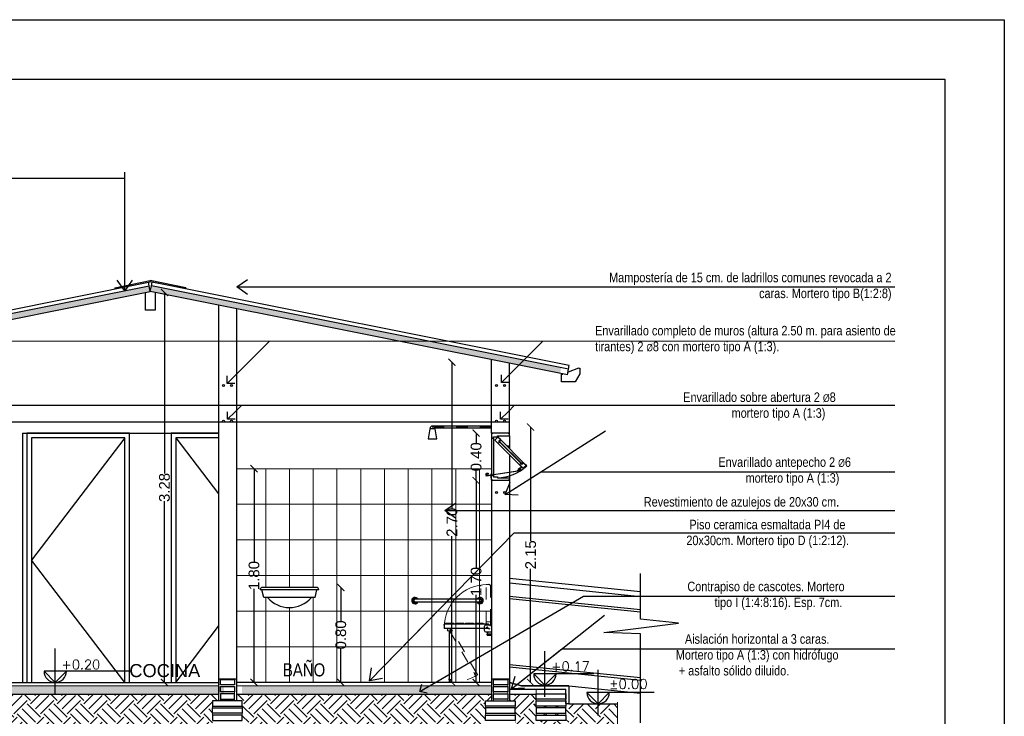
# Model space of a CAD drawing. Header units: millimetres. Extents: x 201 to 840, y 135 to 685.
# Tile 69 of 219: x 336.44 to 344.73, y 176.22 to 182.09. Entities that reach past the tile are written whole.
import ezdxf

# ---------------------------------------------------------------- set-up
doc = ezdxf.new("R2010")
doc.units = ezdxf.units.MM
doc.linetypes.add('ACAD_ISO02W100', pattern=[15, 12, -3])
doc.linetypes.add('TRAZO_Y_PUNTO', pattern=[25.4, 12.7, -6.35, 0, -6.35])
for name, color, linetype, lineweight in [('001', 1, 'Continuous', 5), ('01 DETALLES', 2, 'Continuous', 5), ('COTA NIVELES', 2, 'Continuous', 20), ('hatch', 1, 'Continuous', 5), ('LLAMADAS TEXTO', 2, 'Continuous', 13), ('PROYECCIÓN', 1, 'ACAD_ISO02W100', 5)]:
    doc.layers.add(name, color=color, linetype=linetype, lineweight=lineweight)
for name, color, linetype in [('01', 1, 'Continuous'), ('02', 2, 'Continuous'), ('03', 3, 'Continuous'), ('04', 4, 'Continuous'), ('05', 5, 'Continuous'), ('ABERTURAS', 2, 'Continuous'), ('cota', 2, 'Continuous'), ('HACHT CONTRAPISO', 2, 'Continuous'), ('HACHT H°A°', 1, 'Continuous'), ('HACHT TIERRA', 252, 'Continuous'), ('LAMINA', 6, 'Continuous'), ('LLAMADAS', 1, 'Continuous'), ('MAMPOSTERIA', 5, 'Continuous'), ('NIVELES', 1, 'Continuous'), ('piso', 1, 'Continuous'), ('SANITARIO ARTEF', 2, 'Continuous'), ('TEXT', 4, 'Continuous')]:
    doc.layers.add(name, color=color, linetype=linetype)
doc.styles.add('ARIAL', font='arial.ttf', dxfattribs={"height": 0.06})
doc.styles.add('ROMANS', font='romans.shx')
doc.styles.get("Standard").update_dxf_attribs({"font": 'arial.ttf'})
doc.styles.add('STYLE1', font='ARIALUNI.TTF', dxfattribs={"height": 0.09})
doc.dimstyles.new('05', dxfattribs={"dimscale": 0, "dimtxt": 0.09, "dimasz": 0.05, "dimexe": 0, "dimexo": 0, "dimgap": 0, "dimtad": 0, "dimzin": 0, "dimdsep": 46, "dimtxsty": 'Standard', "dimblk": 'OPEN90', "dimcen": 0.25, "dimclrd": 1, "dimclre": 1, "dimclrt": 3, "dimadec": 0, "dimazin": 0, "dimtfac": 1, "dimtofl": 0, "dimtmove": 2, "dimatfit": 3, "dimldrblk": 'BOXFILLED', "dimfxl": 1, "dimtolj": 1, "dimtzin": 0, "dimarcsym": 0})
doc.dimstyles.new('D3', dxfattribs={"dimscale": 0, "dimtxt": 0.09, "dimasz": 0.06, "dimexe": 0, "dimexo": 0.15, "dimgap": 0, "dimtad": 0, "dimzin": 0, "dimdsep": 46, "dimtxsty": 'STYLE1', "dimblk": 'ARCHTICK', "dimcen": 1, "dimse1": 1, "dimse2": 1, "dimclrd": 1, "dimclre": 1, "dimclrt": 3, "dimadec": 0, "dimazin": 0, "dimtfac": 1, "dimtmove": 2, "dimatfit": 1, "dimldrblk": 'OPEN90', "dimfxl": 1, "dimtolj": 1, "dimtzin": 0, "dimarcsym": 0})

# ---------------------------------------------------------------- blocks, each defined once
blk = doc.blocks.new('_ARCHTICK')
at = {"color": 0, "linetype": 'ByBlock', "const_width": 0.15}
blk.add_lwpolyline([(-0.5, -0.5), (0.5, 0.5)], dxfattribs=at)
blk = doc.blocks.new('*D358')
at = {"layer": 'cota', "color": 1, "lineweight": -2, "ltscale": 0.5}
for p, q in [((340.0794, 179.2055), (340.0794, 177.9747)), ((340.0794, 176.5087), (340.0794, 177.7395))]:
    blk.add_line(p, q, dxfattribs=at)
at = {"layer": 'DEFPOINTS', "color": 0, "ltscale": 0.5}
for p in [(340.0794, 179.2055), (340.414, 179.2055), (339.4939, 176.5087)]:
    blk.add_point(p, dxfattribs=at)
at = {"layer": 'cota', "color": 1, "lineweight": -2, "ltscale": 0.5, "xscale": 0.06, "yscale": 0.06, "zscale": 0.06}
for p, rotation in [((340.0794, 179.2055), 90), ((340.0794, 176.5087), 270)]:
    blk.add_blockref('_ARCHTICK', p, dxfattribs=dict(at, rotation=rotation))
at = {"layer": 'cota', "color": 3, "ltscale": 0.5, "insert": (340.0794, 177.8571), "char_height": 0.09, "attachment_point": 5, "rotation": 90, "style": 'STYLE1'}
blk.add_mtext('\\A1;2.70', dxfattribs=at)
blk = doc.blocks.new('_OPEN90')
at = {"color": 0, "linetype": 'ByBlock'}
for p, q in [((0, 0), (-1, 0)), ((-0.5, 0.5), (0, 0)), ((0, 0), (-0.5, -0.5))]:
    blk.add_line(p, q, dxfattribs=at)
blk = doc.blocks.new('*D361')
at = {"layer": 'cota', "color": 1, "lineweight": -2}
for p, q in [((340.2831, 178.6087), (340.2831, 178.5254)), ((340.2831, 178.2087), (340.2831, 178.292))]:
    blk.add_line(p, q, dxfattribs=at)
at = {"layer": 'DEFPOINTS', "color": 0}
for p in [(340.489, 178.6087), (340.2831, 178.2087), (340.489, 178.2087)]:
    blk.add_point(p, dxfattribs=at)
at = {"layer": 'cota', "color": 1, "lineweight": -2, "xscale": 0.06, "yscale": 0.06, "zscale": 0.06}
for p, rotation in [((340.2831, 178.6087), 90), ((340.2831, 178.2087), 270)]:
    blk.add_blockref('_ARCHTICK', p, dxfattribs=dict(at, rotation=rotation))
at = {"layer": 'cota', "color": 3, "insert": (340.2831, 178.4087), "char_height": 0.09, "attachment_point": 5, "rotation": 90, "style": 'STYLE1'}
blk.add_mtext('\\A1;0.40', dxfattribs=at)
blk = doc.blocks.new('*D362')
at = {"layer": 'cota', "color": 1, "lineweight": -2}
for p, q in [((340.2831, 178.2087), (340.2831, 177.4713)), ((340.2831, 176.5087), (340.2831, 177.2461))]:
    blk.add_line(p, q, dxfattribs=at)
at = {"layer": 'DEFPOINTS', "color": 0}
for p in [(340.489, 178.2087), (340.2831, 176.5087), (340.414, 176.5087)]:
    blk.add_point(p, dxfattribs=at)
at = {"layer": 'cota', "color": 1, "lineweight": -2, "xscale": 0.06, "yscale": 0.06, "zscale": 0.06}
for p, rotation in [((340.2831, 178.2087), 90), ((340.2831, 176.5087), 270)]:
    blk.add_blockref('_ARCHTICK', p, dxfattribs=dict(at, rotation=rotation))
at = {"layer": 'cota', "color": 3, "insert": (340.2831, 177.3587), "char_height": 0.09, "attachment_point": 5, "rotation": 90, "style": 'STYLE1'}
blk.add_mtext('\\A1;1.70', dxfattribs=at)
blk = doc.blocks.new('*D363')
at = {"layer": 'cota', "color": 1, "lineweight": -2, "ltscale": 0.5}
for p, q in [((338.4125, 178.3087), (338.4125, 177.5213)), ((338.4125, 176.5087), (338.4125, 177.2961))]:
    blk.add_line(p, q, dxfattribs=at)
at = {"layer": 'DEFPOINTS', "color": 0, "ltscale": 0.5}
for p in [(338.4125, 178.3087), (338.513, 178.3087), (338.513, 176.5087)]:
    blk.add_point(p, dxfattribs=at)
at = {"layer": 'cota', "color": 1, "lineweight": -2, "ltscale": 0.5, "xscale": 0.06, "yscale": 0.06, "zscale": 0.06}
for p, rotation in [((338.4125, 178.3087), 90), ((338.4125, 176.5087), 270)]:
    blk.add_blockref('_ARCHTICK', p, dxfattribs=dict(at, rotation=rotation))
at = {"layer": 'cota', "color": 3, "ltscale": 0.5, "insert": (338.4125, 177.4087), "char_height": 0.09, "attachment_point": 5, "rotation": 90, "style": 'STYLE1'}
blk.add_mtext('\\A1;1.80', dxfattribs=at)
blk = doc.blocks.new('Silleta  rebatible vista lateral')
at = {"layer": 'COTA NIVELES'}
blk.add_circle((-0.369, 0.256), 0.0157, dxfattribs=at)
blk.add_arc((-0.369, 0.256), 0.905, 0, 90, dxfattribs=at)
at = {"layer": 'PROYECCIÓN', "ltscale": 0.01}
for p, q in [((-0.439, 0.392), (-0.439, 1.143)), ((-0.352, 1.161), (-0.402, 1.161)), ((-0.352, 0.351), (-0.352, 1.161)), ((-0.352, 1.017), (-0.352, 1.037)), ((-0.439, 0.387), (-0.439, 0.38)), ((-0.352, 0.38), (-0.439, 0.38)), ((-0.439, 0.38), (-0.439, 0.351)), ((-0.391, 0.38), (-0.352, 0.38)), ((-0.139, -0.688), (0.375, 0.203)), ((0.414, 0.18), (-0.101, -0.711)), ((-0.173, -0.736), (-0.144, -0.686)), ((-0.125, -0.763), (-0.173, -0.736)), ((-0.144, -0.686), (-0.096, -0.713)), ((-0.101, -0.711), (-0.139, -0.688)), ((-0.096, -0.713), (-0.125, -0.763))]:
    blk.add_line(p, q, dxfattribs=at)
blk.add_polyline3d([(-0.439, 0.388, 0), (-0.439, 0.388, 0), (-0.439, 0.388, 0), (-0.439, 0.387, 0), (-0.439, 0.387, 0), (-0.439, 0.387, 0), (-0.439, 0.387, 0)], dxfattribs=at)
for centre, radius, start, end in [((-0.264, 0.342), 0.175, 180, 197.4657), ((-0.257, 0.342), 0.0948, 174.8527, 199.6031), ((0.406, 0.21), 1.109, 238.5583, 268.5583)]:
    blk.add_arc(centre, radius, start, end, dxfattribs=at)
at = {"layer": 'SANITARIO ARTEF', "color": 1}
for p, q in [((-0.351, 0.315), (-0.464, 0.315)), ((-0.4, 0.238), (0.157, 0.238)), ((-0.396, 0.326), (0.53, 0.326)), ((-0.315, 0.195), (-0.315, 0.278)), ((-0.3, 0.326), (-0.288, 0.344)), ((-0.135, 0.352), (-0.272, 0.352)), ((-0.119, 0.344), (-0.113, 0.334)), ((-0.088, 0.334), (-0.082, 0.344)), ((0.071, 0.352), (-0.066, 0.352)), ((0.087, 0.344), (0.094, 0.334)), ((0.118, 0.334), (0.125, 0.344)), ((0.278, 0.352), (0.141, 0.352)), ((0.157, 0.238), (0.536, 0.238)), ((0.294, 0.344), (0.301, 0.334)), ((0.325, 0.334), (0.332, 0.344)), ((0.496, 0.352), (0.348, 0.352)), ((0.375, 0.18), (0.375, 0.238)), ((0.434, 0.352), (0.403, 0.352)), ((0.462, 0.238), (0.462, 0.21)), ((0.496, 0.351), (0.496, 0.351)), ((0.536, 0.303), (0.536, 0.238)), ((-0.464, 0.159), (-0.351, 0.159)), ((-0.464, 0.12), (-0.373, 0.12)), ((-0.373, 0.1), (-0.464, 0.1)), ((-0.378, 0.12), (-0.378, 0.144)), ((-0.373, 0.1), (-0.373, 0.12)), ((0.432, 0.18), (0.375, 0.18)), ((0.383, 0.18), (0.383, -0.84)), ((0.428, 0.18), (0.428, -0.84)), ((0.433, -0.84), (0.378, -0.84)), ((0.378, -0.84), (0.378, -0.898)), ((0.433, -0.84), (0.433, -0.898))]:
    blk.add_line(p, q, dxfattribs=at)
blk.add_polyline3d([(-0.439, 1.143, 0), (-0.439, 1.144, 0), (-0.434, 1.149, 0), (-0.429, 1.153, 0), (-0.423, 1.156, 0), (-0.416, 1.159, 0), (-0.41, 1.16, 0), (-0.403, 1.161, 0), (-0.402, 1.161, 0)], dxfattribs=at)
for radius in [0.00876, 0.00607]:
    blk.add_circle((0.406, 0.21), radius, dxfattribs=at)
for centre, radius, start, end in [((-0.446, 0.307), 0.0195, 77.12685482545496, 77.12692401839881), ((-0.392, 0.144), 0.0948, 94.9439, 109.6031), ((-0.391, 0.307), 0.0195, 102.8731, 158), ((-0.392, 0.144), 0.0948, 84.8527, 85.0561), ((-0.351, 0.278), 0.0365, 0, 90), ((-0.272, 0.332), 0.0195, 90.123, 145), ((-0.135, 0.332), 0.0195, 35, 89.877), ((-0.101, 0.342), 0.0148, 215, 325), ((-0.066, 0.332), 0.0195, 90.123, 145), ((0.071, 0.332), 0.0195, 35, 89.877), ((0.106, 0.342), 0.0148, 215, 325), ((0.141, 0.332), 0.0195, 90.123, 145), ((0.278, 0.332), 0.0195, 35, 89.877), ((0.313, 0.342), 0.0148, 215, 325), ((0.348, 0.332), 0.0195, 90.123, 145), ((0.432, 0.21), 0.03, 270, 0), ((0.487, 0.304), 0.0486, 0, 79.7063), ((-0.283, 0.144), 0.0948, 170.927, 180), ((-0.351, 0.195), 0.0365, 270, 0)]:
    blk.add_arc(centre, radius, start, end, dxfattribs=at)
blk = doc.blocks.new('A$C00CF2B12')
for p, q in [((-327, -111), (-385, -111)), ((362, -111), (-327, -111)), ((419, -111), (362, -111)), ((-385, -144), (-327, -144)), ((-327, -144), (362, -144)), ((362, -144), (419, -144))]:
    blk.add_line(p, q)
for centre, radius, start, end in [((-385, -127), 40, 24.362, 270), ((-385, -127), 39.3, 24.8249, 270), ((-385, -127), 32.1, 30.8913, 270), ((-385, -127), 19.1, 59.7544, 270), ((-385, -127), 18.8, 61.4586, 270), ((-385, -127), 16.5, 90, 270), ((419, -127), 40, 270, 155.638), ((419, -127), 39.3, 270, 155.1751), ((419, -127), 32.1, 270, 149.1087), ((419, -127), 18.8, 270, 118.5414), ((419, -127), 19.1, 270, 120.2456), ((419, -127), 16.5, 270, 90), ((-385, -127), 18.8, 270, 298.5414), ((-385, -127), 19.1, 270, 300.2456), ((-385, -127), 32.1, 270, 329.1087), ((-385, -127), 39.3, 270, 335.1751), ((-385, -127), 40, 270, 335.638), ((419, -127), 40, 204.362, 270), ((419, -127), 39.3, 204.8249, 270), ((419, -127), 32.1, 210.8913, 270), ((419, -127), 18.8, 241.4586, 270), ((419, -127), 19.1, 239.7544, 270)]:
    blk.add_arc(centre, radius, start, end)
blk = doc.blocks.new('*D367')
at = {"layer": 'COTA NIVELES', "color": 1, "lineweight": -2}
for p, q in [((337.6583, 179.7924), (337.6583, 178.2674)), ((337.6583, 176.5087), (337.6583, 178.0337))]:
    blk.add_line(p, q, dxfattribs=at)
at = {"layer": 'DEFPOINTS', "color": 0}
for p in [(337.579, 179.7924), (337.6583, 176.5087), (337.758, 176.5087)]:
    blk.add_point(p, dxfattribs=at)
at = {"layer": 'COTA NIVELES', "color": 1, "lineweight": -2, "xscale": 0.06, "yscale": 0.06, "zscale": 0.06}
for p, rotation in [((337.6583, 179.7924), 90), ((337.6583, 176.5087), 270)]:
    blk.add_blockref('_ARCHTICK', p, dxfattribs=dict(at, rotation=rotation))
at = {"layer": 'COTA NIVELES', "color": 3, "insert": (337.6583, 178.1505), "char_height": 0.09, "attachment_point": 5, "rotation": 90, "style": 'STYLE1'}
blk.add_mtext('\\A1;3.28', dxfattribs=at)
blk = doc.blocks.new('*D368')
at = {"layer": 'cota', "color": 1, "lineweight": -2}
for p, q in [((340.7423, 178.6587), (340.7423, 177.7016)), ((340.7423, 176.5087), (340.7423, 177.4658))]:
    blk.add_line(p, q, dxfattribs=at)
at = {"layer": 'DEFPOINTS', "color": 0}
for p in [(340.4573, 178.6587), (340.4573, 176.5087), (340.7423, 176.5087)]:
    blk.add_point(p, dxfattribs=at)
at = {"layer": 'cota', "color": 1, "lineweight": -2, "xscale": 0.06, "yscale": 0.06, "zscale": 0.06}
for p, rotation in [((340.7423, 178.6587), 90), ((340.7423, 176.5087), 270)]:
    blk.add_blockref('_ARCHTICK', p, dxfattribs=dict(at, rotation=rotation))
at = {"layer": 'cota', "color": 3, "insert": (340.7423, 177.5837), "char_height": 0.09, "attachment_point": 5, "rotation": 90, "style": 'STYLE1'}
blk.add_mtext('\\A1;2.15', dxfattribs=at)
blk = doc.blocks.new('*D369')
at = {"layer": 'DEFPOINTS', "color": 0}
for p in [(338.918, 177.3087), (338.8897, 176.5087), (339.1434, 176.5087)]:
    blk.add_point(p, dxfattribs=at)
at = {"layer": 'HACHT H°A°', "color": 1, "lineweight": -2}
for p, q in [((339.1434, 177.3087), (339.1434, 177.0254)), ((339.1434, 176.5087), (339.1434, 176.792))]:
    blk.add_line(p, q, dxfattribs=at)
at = {"layer": 'HACHT H°A°', "color": 1, "lineweight": -2, "xscale": 0.06, "yscale": 0.06, "zscale": 0.06}
for p, rotation in [((339.1434, 177.3087), 90), ((339.1434, 176.5087), 270)]:
    blk.add_blockref('_ARCHTICK', p, dxfattribs=dict(at, rotation=rotation))
at = {"layer": 'HACHT H°A°', "color": 3, "insert": (339.1434, 176.9087), "char_height": 0.09, "attachment_point": 5, "rotation": 90, "style": 'STYLE1'}
blk.add_mtext('\\A1;0.80', dxfattribs=at)
blk = doc.blocks.new('A$C12796364')
at = {"layer": 'hatch'}
h = blk.add_hatch(dxfattribs=at)
h.set_pattern_fill('AR-SAND', color=256, scale=0.0008)
h.set_pattern_definition([(37.5, (-510.91465, -330.79265), (-0.001280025, 0.039153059), [0, -0.0308864, 0, -0.034544, 0, -0.03302]), (7.5, (-510.91465, -330.79265), (0.0359618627, 0.057346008), [0, -0.0166624, 0, -0.0278384, 0, -0.010668]), (327.5, (-510.939644, -330.79265), (0.0632793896, 0.0001149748), [0, -0.01016, 0, -0.036576, 0, -0.047752]), (317.5, (-510.939644, -330.79265), (0.061084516, 0.017834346), [0, -0.00508, 0, -0.0239776, 0, -0.027432])])
h.paths.add_polyline_path([(-0.5853, -0.0461), (-0.5755, -0.0951), (2.875, 0.5949), (2.8652, 0.6439)])
h.paths.add_polyline_path([(6.1535, -0.0607), (6.1633, -0.0117), (2.8848, 0.6439), (2.875, 0.5949)])
at = {"layer": '01', "ltscale": 0.01}
for p, q in [((-0.6538, -0.0292), (2.8593, 0.6734)), ((2.8652, 0.6439), (2.8593, 0.6734)), ((2.8848, 0.6439), (2.8907, 0.6734)), ((5.2, 0.2116), (2.8907, 0.6734)), ((5.2964, 0.1883), (5.1942, 0.15)), ((6.2, 0.0116), (5.2, 0.2116)), ((6.1941, -0.0178), (6.2, 0.0116)), ((-0.648, -0.0586), (-0.6538, -0.0292)), ((6.29, -0.0107), (6.1879, -0.049))]:
    blk.add_line(p, q, dxfattribs=at)
at = {"layer": '01', "color": 1}
for p, q in [((5.162, 0.1379), (5.1619, 0.1379)), ((6.1556, -0.0611), (6.1556, -0.0612))]:
    blk.add_line(p, q, dxfattribs=at)
at = {"layer": '01'}
blk.add_line((-0.7327, -0.0492), (-0.6431, -0.0828), dxfattribs=at)
at = {"layer": '03'}
for p, q in [((2.575, 0.6267), (2.875, 0.6867)), ((2.577, 0.6169), (2.875, 0.6765)), ((3.175, 0.6267), (2.875, 0.6867)), ((2.875, 0.6765), (2.875, 0.6867)), ((2.875, 0.6765), (2.875, 0.6867)), ((3.173, 0.6169), (2.875, 0.6765)), ((-0.648, -0.0586), (2.8652, 0.6439)), ((-0.6382, -0.1076), (2.875, 0.5949)), ((2.575, 0.6267), (2.577, 0.6169)), ((2.875, 0.5949), (2.8652, 0.6439)), ((2.875, 0.5949), (2.8848, 0.6439)), ((5.1843, 0.1331), (2.875, 0.5949)), ((5.1941, 0.1821), (2.8848, 0.6439)), ((3.175, 0.6267), (3.173, 0.6169)), ((5.1907, 0.1322), (5.2005, 0.1812)), ((6.1941, -0.0178), (5.1941, 0.1821)), ((6.1843, -0.0669), (5.1843, 0.1331)), ((-0.6382, -0.1076), (-0.648, -0.0586)), ((6.1843, -0.0669), (6.1941, -0.0178))]:
    blk.add_line(p, q, dxfattribs=at)
at = {"layer": '05'}
for points in [[(2.835, 0.5869), (2.835, 0.4369), (2.915, 0.4369), (2.915, 0.5869)], [(5.2964, 0.1883), (5.3064, 0.1883), (5.3064, 0.1383), (5.2669, 0.0729), (5.1519, 0.0729), (5.1519, 0.1379), (5.1619, 0.1379)], [(-0.7328, -0.0492), (-0.7428, -0.0492), (-0.7428, -0.0992), (-0.7033, -0.1646), (-0.5883, -0.1646), (-0.5883, -0.0996), (-0.5983, -0.0996)], [(6.29, -0.0107), (6.3, -0.0107), (6.3, -0.0607), (6.2606, -0.1262), (6.1456, -0.1262), (6.1456, -0.0612), (6.1556, -0.0612)]]:
    blk.add_lwpolyline(points, dxfattribs=at)

msp = doc.modelspace()

# ---------------------------------------------------------------- hatches: boundary and pattern name
at = {"layer": 'HACHT CONTRAPISO'}
h = msp.add_hatch(dxfattribs=at)
h.set_pattern_fill('AR-CONC', color=256, scale=0.0008, style=0)
h.set_pattern_definition([(50, (567.9712, 504.27653), (0.145747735, -0.01275127), [0.01524, -0.16764]), (355, (567.9712, 504.27653), (-0.02819426, 0.152845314), [0.012192, -0.134112]), (100.451, (567.98335, 504.27547), (0.117554, 0.14009335), [0.012952, -0.142472]), (46.1842, (567.9712, 504.31717), (0.21686323, -0.03363386), [0.02286, -0.25146]), (96.6356, (567.98927, 504.31437), (0.18992339, 0.19794044), [0.019428, -0.213708]), (351.184, (567.9712, 504.31717), (0.18992368, 0.1979401), [0.018288, -0.201168]), (21, (567.99152, 504.30701), (0.121291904, -0.081812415), [0.01524, -0.16764]), (326, (567.99152, 504.30701), (0.04944162, 0.147350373), [0.012192, -0.134112]), (71.4514, (568.00163, 504.3002), (0.170733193, 0.065538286), [0.012952, -0.142472]), (37.5, (567.9712, 504.27653), (0.0024708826, 0.067644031), [0, -0.1324864, 0, -0.136144, 0, -0.13462]), (7.5, (567.9712, 504.27653), (0.05345573, 0.08014446), [0, -0.0776224, 0, -0.1294384, 0, -0.051308]), (327.5, (567.92589, 504.27653), (0.108472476, -0.004582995), [0, -0.0508, 0, -0.158496, 0, -0.210312]), (317.5, (567.90557, 504.27653), (0.118503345, 0.020341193), [0, -0.06604, 0, -0.1052576, 0, -0.149352])])
h.paths.add_polyline_path([(339.584, 176.4787), (339.584, 176.4287), (340.4127, 176.4287), (340.4127, 176.4787)])
h.paths.add_polyline_path([(336.7384, 176.4787), (336.7384, 176.4087), (338.1609, 176.4087), (338.1609, 176.4787)])
h.paths.add_polyline_path([(335.864, 176.4787), (335.864, 176.4137), (335.914, 176.4137), (335.914, 176.4087), (336.7384, 176.4087), (336.7384, 176.4787)])
h.paths.add_polyline_path([(338.3109, 176.4087), (340.4127, 176.4087), (340.4127, 176.4287), (339.584, 176.4287), (339.584, 176.4787), (338.3109, 176.4787)])
at = {"layer": 'HACHT TIERRA'}
h = msp.add_hatch(dxfattribs=at)
h.set_pattern_fill('EARTH', color=256, scale=0.025, angle=45, style=0)
h.set_pattern_definition([(45, (10.4072, -151.53615), (1e-17, 0.224506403), [0.15875, -0.15875]), (45, (10.3651, -151.49406), (1e-17, 0.224506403), [0.15875, -0.15875]), (45, (10.32301, -151.45196), (1e-17, 0.224506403), [0.15875, -0.15875]), (135, (10.32301, -151.4239), (-0.224506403, 1e-17), [0.15875, -0.15875]), (135, (10.3651, -151.3818), (-0.224506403, 1e-17), [0.15875, -0.15875]), (135, (10.4072, -151.33971), (-0.224506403, 1e-17), [0.15875, -0.15875])])
h.paths.add_polyline_path([(337.9359, 175.9237), (338.064, 175.9237), (338.064, 176.1737), (338.064, 176.1887), (338.064, 176.2337), (338.064, 176.2487), (338.064, 176.2937), (338.064, 176.3087), (338.064, 176.3537), (338.114, 176.3537), (338.114, 176.4087), (335.864, 176.4087), (335.864, 176.5387), (335.849, 176.5387), (335.849, 176.4887), (335.849, 176.4737), (335.849, 176.4287), (335.849, 176.4137), (335.849, 176.3687), (335.849, 176.3537), (335.914, 176.3537), (335.914, 176.3087), (335.914, 176.2937), (335.914, 176.2487), (335.914, 176.2337), (335.914, 176.1887), (335.914, 176.1737), (335.914, 175.9237), (336.089, 175.9237), (336.089, 175.3237), (335.489, 175.3237), (335.489, 175.9237), (335.664, 175.9237), (335.664, 176.1737), (335.709, 176.1737), (335.864, 176.1737), (335.914, 176.1737), (335.914, 176.1887), (335.664, 176.1887), (335.664, 176.2337), (335.914, 176.2337), (335.914, 176.2487), (335.664, 176.2487), (335.664, 176.2937), (335.7343, 176.2937, -1.16011), (335.7331, 176.3015), (335.664, 176.3087), (335.664, 176.3537), (335.729, 176.3537), (335.729, 176.3687), (335.729, 176.4137), (335.729, 176.4287), (335.729, 176.4737), (335.729, 176.4887), (335.729, 176.5387), (335.714, 176.5387), (335.714, 176.4087), (334.489, 176.4087), (334.489, 176.3687), (334.489, 176.3537), (334.489, 176.3087), (334.489, 176.2937), (334.489, 176.2487), (334.489, 176.2337), (334.489, 176.1887), (334.5682, 176.1887), (334.5682, 175.8887), (334.1682, 175.8887), (334.1682, 176.1887), (334.239, 176.1887), (334.239, 176.3287), (333.9116, 176.3287), (333.9116, 175.199), (341.4736, 175.199), (341.4736, 176.3287), (341.0627, 176.3287), (341.039, 176.3287), (341.039, 176.3087), (341.039, 176.2937), (341.039, 176.2487), (341.039, 176.2337), (341.039, 176.1887), (340.789, 176.1887), (340.789, 176.2337), (340.789, 176.2487), (340.789, 176.2937), (340.789, 176.3087), (340.789, 176.3537), (340.789, 176.3687), (340.789, 176.4087), (340.564, 176.4087), (340.564, 176.3537), (340.6127, 176.3537), (340.6127, 176.3087), (340.6127, 176.2937), (340.6127, 176.2487), (340.6127, 176.2337), (340.6127, 176.1887), (340.6127, 176.1737), (340.6127, 175.9237), (340.7877, 175.9237), (340.7877, 175.3237), (340.1877, 175.3237), (340.1877, 175.9237), (340.3627, 175.9237), (340.3627, 176.1737), (340.3627, 176.1887), (340.3627, 176.2337), (340.3627, 176.2487), (340.3627, 176.2937), (340.3627, 176.3087), (340.3627, 176.3537), (340.414, 176.3537), (340.414, 176.4087), (338.264, 176.4087), (338.264, 176.3537), (338.314, 176.3537), (338.314, 176.3087), (338.314, 176.2937), (338.314, 176.2487), (338.314, 176.2337), (338.314, 176.1887), (338.314, 176.1737), (338.314, 175.9237), (338.442, 175.9237), (338.442, 175.3237), (337.9359, 175.3237)])

# ---------------------------------------------------------------- linework, layer by layer
at = {"layer": '001'}
for p, q in [((335.864, 176.4787), (338.114, 176.4787)), ((338.264, 176.4787), (340.414, 176.4787)), ((340.429, 176.4887), (340.429, 176.4737)), ((340.429, 176.4737), (340.429, 176.4787)), ((340.549, 176.4887), (340.549, 176.4737)), ((340.549, 176.4737), (340.549, 176.4787)), ((338.249, 176.4287), (338.249, 176.4137)), ((340.429, 176.4287), (340.429, 176.4137)), ((340.429, 176.4137), (340.429, 176.3987)), ((340.429, 176.3837), (340.429, 176.3687)), ((340.549, 176.4287), (340.549, 176.4137)), ((340.549, 176.4137), (340.549, 176.3987)), ((340.789, 176.4137), (340.789, 176.4487)), ((338.064, 176.3087), (338.064, 176.2937)), ((338.129, 176.3537), (338.129, 176.3687)), ((338.249, 176.3537), (338.249, 176.3687)), ((338.314, 176.3087), (338.314, 176.2937)), ((340.3627, 176.3087), (340.3627, 176.2937)), ((340.429, 176.3537), (340.429, 176.3687)), ((340.549, 176.3537), (340.549, 176.3687)), ((340.6127, 176.3087), (340.6127, 176.2937)), ((340.789, 176.3687), (340.789, 176.3537)), ((340.789, 176.3087), (340.789, 176.2937)), ((341.039, 176.3687), (341.039, 176.3537)), ((341.039, 176.3087), (341.039, 176.2937)), ((341.4736, 175.199), (341.4736, 176.3429)), ((338.064, 176.2337), (338.064, 176.2487)), ((338.314, 176.2337), (338.314, 176.2487)), ((340.3627, 176.2337), (340.3627, 176.2487)), ((340.6127, 176.2337), (340.6127, 176.2487)), ((340.789, 176.2337), (340.789, 176.2487)), ((341.039, 176.2337), (341.039, 176.2487))]:
    msp.add_line(p, q, dxfattribs=at)
at = {"layer": '01', "ltscale": 0.01}
for p, q in [((341.667, 177.1201), (340.564, 177.2331)), ((341.667, 177.1), (340.564, 177.213)), ((340.564, 176.6592), (341.667, 176.5489)), ((340.564, 176.6391), (341.667, 176.5288))]:
    msp.add_line(p, q, dxfattribs=at)
at = {"layer": '01 DETALLES'}
for p, q in [((338.264, 178.3087), (340.414, 178.3087)), ((338.5109, 178.3087), (338.5109, 177.3087)), ((338.7109, 178.3087), (338.7109, 177.3087)), ((338.9109, 178.3087), (338.9109, 177.3087)), ((339.1109, 178.3087), (339.1109, 176.5087)), ((339.3109, 178.3087), (339.3109, 176.5087)), ((339.5109, 178.3087), (339.5109, 176.5087)), ((339.7109, 178.3087), (339.7109, 176.5087)), ((339.9109, 178.3087), (339.9109, 176.5087)), ((340.1109, 178.3087), (340.1109, 176.5087)), ((340.3109, 178.3087), (340.3109, 176.5087)), ((338.264, 178.0087), (340.414, 178.0087)), ((338.264, 177.7087), (340.414, 177.7087)), ((338.264, 177.4087), (340.414, 177.4087)), ((338.5109, 177.224), (338.5109, 176.5087)), ((338.9109, 177.224), (338.9109, 176.5087)), ((338.7109, 177.1389), (338.7109, 176.5087)), ((338.264, 177.1087), (340.414, 177.1087)), ((338.264, 176.8087), (340.414, 176.8087)), ((339.614, 176.5087), (340.414, 176.5087))]:
    msp.add_line(p, q, dxfattribs=at)
at = {"layer": '02'}
for p, q in [((341.667, 177.2709), (340.564, 177.3839)), ((341.667, 177.2307), (340.564, 177.3437)), ((341.0627, 176.4787), (341.667, 176.4183))]:
    msp.add_line(p, q, dxfattribs=at)
at = {"layer": '02', "ltscale": 0.01}
for points in [[(338.249, 176.4887), (338.129, 176.4887), (338.129, 176.5337), (338.249, 176.5337)], [(338.249, 176.4287), (338.129, 176.4287), (338.129, 176.4737), (338.249, 176.4737)], [(340.549, 176.4887), (340.429, 176.4887), (340.429, 176.5337), (340.549, 176.5337)], [(340.549, 176.4287), (340.429, 176.4287), (340.429, 176.4737), (340.549, 176.4737)], [(338.249, 176.4137), (338.129, 176.4137), (338.129, 176.3687), (338.249, 176.3687)], [(340.549, 176.3687), (340.429, 176.3687), (340.429, 176.4137), (340.549, 176.4137)], [(340.789, 176.4137), (341.039, 176.4137), (341.039, 176.3687), (340.789, 176.3687)], [(338.314, 176.3537), (338.064, 176.3537), (338.064, 176.3087), (338.314, 176.3087)], [(340.3627, 176.3537), (340.6127, 176.3537), (340.6127, 176.3087), (340.3627, 176.3087)], [(340.789, 176.3537), (341.039, 176.3537), (341.039, 176.3087), (340.789, 176.3087)], [(338.314, 176.2487), (338.064, 176.2487), (338.064, 176.2937), (338.314, 176.2937)], [(338.314, 176.2337), (338.064, 176.2337), (338.064, 176.1887), (338.314, 176.1887)], [(340.3627, 176.2487), (340.6127, 176.2487), (340.6127, 176.2937), (340.3627, 176.2937)], [(340.3627, 176.2337), (340.6127, 176.2337), (340.6127, 176.1887), (340.3627, 176.1887)], [(340.789, 176.2487), (341.039, 176.2487), (341.039, 176.2937), (340.789, 176.2937)], [(340.789, 176.2337), (341.039, 176.2337), (341.039, 176.1887), (340.789, 176.1887)]]:
    msp.add_lwpolyline(points, close=True, dxfattribs=at)
at = {"layer": '03', "linetype": 'TRAZO_Y_PUNTO', "ltscale": 0.005}
msp.add_line((340.414, 178.6587), (339.834, 178.6587), dxfattribs=at)
at = {"layer": '03'}
for p, q in [((336.464, 178.6087), (336.464, 176.5087)), ((336.464, 178.6087), (338.114, 178.6087)), ((335.864, 176.5087), (337.6127, 176.5087)), ((336.6157, 176.5087), (338.114, 176.5087)), ((340.414, 176.5087), (338.264, 176.5087)), ((340.664, 176.4787), (340.564, 176.5087)), ((341.0627, 176.4787), (340.664, 176.4787)), ((341.039, 176.4487), (340.564, 176.4487)), ((341.039, 176.3312), (341.039, 176.4487)), ((341.0627, 176.3287), (341.039, 176.3287))]:
    msp.add_line(p, q, dxfattribs=at)
for points in [[(340.564, 176.5087), (340.664, 176.4787), (341.0627, 176.4787)], [(341.0627, 176.4787), (341.0627, 176.3287), (341.4736, 176.3287)]]:
    msp.add_lwpolyline(points, dxfattribs=at)
at = {"layer": '03', "ltscale": 0.01}
for centre in [(338.1548, 179.0087), (338.2233, 179.0087), (340.4547, 179.0087), (340.4547, 179.0087), (340.5233, 179.0087), (340.5233, 179.0087), (338.1548, 178.7087), (338.2233, 178.7087), (340.4547, 178.7087), (340.5233, 178.7087), (340.4547, 178.1087), (340.5233, 178.1087), (340.8646, 176.3013), (340.9631, 176.3013), (340.8646, 176.2409), (340.9631, 176.2409)]:
    msp.add_circle(centre, 0.00811, dxfattribs=at)
at = {"layer": '04'}
for p, q in [((335.864, 176.4087), (338.114, 176.4087)), ((338.264, 176.4087), (340.4127, 176.4087))]:
    msp.add_line(p, q, dxfattribs=at)
msp.add_lwpolyline([(340.5627, 176.4087), (340.789, 176.4087)], dxfattribs=at)
at = {"layer": '05', "ltscale": 0.01}
for p, q in [((338.114, 176.5387), (338.114, 176.3537)), ((338.114, 176.5387), (338.264, 176.5387)), ((338.264, 176.5387), (338.264, 176.3537)), ((340.414, 176.5387), (340.414, 176.3537)), ((340.414, 176.5387), (340.564, 176.5387)), ((340.564, 176.5387), (340.564, 176.3537))]:
    msp.add_line(p, q, dxfattribs=at)
at = {"layer": 'ABERTURAS', "color": 1}
for p, q in [((340.414, 178.5662), (340.414, 178.2664)), ((340.429, 178.5662), (340.429, 178.2594)), ((340.4876, 178.5534), (340.6845, 178.3565)), ((340.564, 178.5862), (340.564, 178.477)), ((340.4699, 178.5215), (340.6664, 178.325)), ((340.564, 178.4275), (340.564, 178.2805)), ((340.6369, 178.2965), (340.6375, 178.2916)), ((340.6375, 178.2966), (340.6382, 178.2917)), ((340.3636, 178.2666), (340.3833, 178.2697)), ((340.3639, 178.2646), (340.3836, 178.2677)), ((340.429, 178.2553), (340.429, 178.2512)), ((340.564, 178.2765), (340.564, 178.2312))]:
    msp.add_line(p, q, dxfattribs=at)
at = {"layer": 'ABERTURAS', "color": 1, "ltscale": 0.01}
for points in [[(337.364, 176.5087), (337.364, 178.6087), (336.499, 178.6087), (336.499, 176.5087)], [(337.324, 176.5087), (337.324, 178.5687), (336.539, 178.5687), (336.539, 176.5087)], [(337.324, 178.5687), (336.539, 177.5387)], [(338.114, 178.6087), (337.714, 178.6087), (337.714, 176.5087)], [(338.114, 178.5687), (337.754, 178.5687), (337.754, 176.5087)], [(337.754, 178.5687), (338.114, 178.0963)], [(337.324, 176.5087), (336.539, 177.5387)], [(337.754, 176.5087), (338.114, 176.9811)]]:
    msp.add_lwpolyline(points, dxfattribs=at)
at = {"layer": 'ABERTURAS', "color": 3}
for points in [[(340.424, 178.6062), (340.414, 178.6062), (340.414, 178.5662), (340.429, 178.5662), (340.429, 178.5762), (340.464, 178.5762), (340.464, 178.5862), (340.564, 178.5862), (340.564, 178.6062), (340.554, 178.6062)], [(340.5638, 178.4775), (340.5638, 178.4975), (340.5438, 178.4975), (340.5638, 178.4775)], [(340.424, 178.2112), (340.414, 178.2112), (340.414, 178.2512), (340.429, 178.2512), (340.429, 178.2412), (340.464, 178.2412), (340.464, 178.2312), (340.564, 178.2312), (340.564, 178.2112), (340.554, 178.2112)]]:
    msp.add_lwpolyline(points, dxfattribs=at)
at = {"layer": 'ABERTURAS'}
for points in [[(340.4416, 178.5498), (340.4699, 178.5215), (340.4805, 178.5321), (340.4735, 178.5392), (340.4876, 178.5534), (340.4664, 178.5746), (340.4416, 178.5498)], [(340.4837, 178.5353), (340.4773, 178.5417), (340.4837, 178.5481), (340.4837, 178.5353)], [(340.6784, 178.313), (340.6501, 178.3413), (340.6607, 178.3519), (340.6678, 178.3449), (340.6819, 178.359), (340.7032, 178.3378), (340.6784, 178.313)], [(340.6639, 178.3551), (340.6703, 178.3488), (340.6766, 178.3551), (340.6639, 178.3551)]]:
    msp.add_lwpolyline(points, dxfattribs=at)
at = {"layer": 'ABERTURAS', "color": 1}
for points in [[(340.4749, 178.5392), (340.6678, 178.3463), (340.6699, 178.3484), (340.477, 178.5413)], [(340.6411, 178.3005), (340.6382, 178.3033), (340.651, 178.316), (340.6538, 178.3132)], [(340.6432, 178.2969), (340.6404, 178.2998), (340.665, 178.3244), (340.6679, 178.3216)], [(340.6439, 178.2976), (340.6467, 178.2948), (340.6595, 178.3075), (340.6566, 178.3104)]]:
    msp.add_lwpolyline(points, close=True, dxfattribs=at)
for points in [[(340.414, 178.257), (340.6323, 178.2913)], [(340.671, 178.3205), (340.6674, 178.3169), (340.6604, 178.324), (340.6639, 178.3276)], [(340.41, 178.2523), (340.3669, 178.2456), (340.3663, 178.2495), (340.41, 178.2564)], [(340.4095, 178.2563), (340.4095, 178.2664), (340.4145, 178.2664), (340.4145, 178.2571)], [(340.41, 178.2512), (340.4095, 178.2512), (340.4095, 178.2522)], [(340.414, 178.2312), (340.41, 178.2312), (340.41, 178.2654), (340.414, 178.2654), (340.414, 178.2512)], [(340.6385, 178.2882), (340.414, 178.253)], [(340.4145, 178.253), (340.4145, 178.2512)]]:
    msp.add_lwpolyline(points, dxfattribs=at)
at = {"layer": 'ABERTURAS'}
msp.add_lwpolyline([(340.7089, 178.333), (340.6983, 178.3436), (340.6979, 178.3431), (340.7085, 178.3325)], close=True, dxfattribs=at)
at = {"layer": 'ABERTURAS', "color": 1}
msp.add_lwpolyline([(340.3723, 178.2505), (340.3639, 178.2646), (340.3636, 178.2666, -0.267949), (340.3833, 178.2697), (340.3836, 178.2677), (340.3799, 178.2517)], format="xyb", dxfattribs=at)
at = {"layer": 'ABERTURAS'}
msp.add_circle((340.4665, 178.5771), 0.0025, dxfattribs=at)
at = {"layer": 'ABERTURAS', "color": 1}
for radius in [0.006, 0.0025]:
    msp.add_circle((340.6375, 178.2941), radius, dxfattribs=at)
msp.add_arc((340.4536, 178.6018), 0.3707, 271.60249, 313.52628, dxfattribs=at)
at = {"layer": 'HACHT H°A°', "color": 5}
msp.add_line((340.564, 178.7011), (334.714, 178.7011), dxfattribs=at)
at = {"layer": 'LAMINA', "color": 7}
for p, q in [((329.484, 182.0899), (344.7315, 182.0899)), ((344.7315, 182.0899), (344.7315, 172.6133))]:
    msp.add_line(p, q, dxfattribs=at)
at = {"layer": 'LAMINA'}
for p, q in [((330.184, 181.5899), (344.2315, 181.5899)), ((344.2315, 181.5899), (344.2315, 173.1133))]:
    msp.add_line(p, q, dxfattribs=at)
at = {"layer": 'LLAMADAS'}
for p, q in [((336.1468, 179.3843), (343.8084, 179.383)), ((338.2497, 179.0899), (338.5438, 179.3839)), ((340.5612, 179.0985), (340.8463, 179.3835)), ((335.9139, 178.8442), (343.8084, 178.8428)), ((338.2538, 178.7888), (338.3088, 178.8438)), ((340.5529, 178.7888), (340.6075, 178.8433)), ((339.8102, 176.4335), (341.1879, 177.235)), ((341.1879, 177.235), (343.8084, 177.235))]:
    msp.add_line(p, q, dxfattribs=at)
at = {"layer": 'MAMPOSTERIA', "ltscale": 0.01}
for p, q in [((338.114, 179.6854), (338.114, 176.4787)), ((338.264, 179.6554), (338.264, 176.4787)), ((340.414, 178.6087), (340.414, 179.2255)), ((340.564, 178.6087), (340.564, 179.1955)), ((340.564, 178.6087), (340.414, 178.6087)), ((340.414, 178.2087), (340.414, 176.4787)), ((340.564, 178.2087), (340.414, 178.2087)), ((340.564, 178.2087), (340.564, 176.4787))]:
    msp.add_line(p, q, dxfattribs=at)
at = {"layer": 'NIVELES', "color": 1}
for p, q in [((336.7384, 176.4103), (336.7384, 176.7953)), ((340.8624, 176.3881), (340.8624, 176.7731)), ((341.3105, 176.2303), (341.3105, 176.6153))]:
    msp.add_line(p, q, dxfattribs=at)
at = {"layer": 'NIVELES', "color": 3}
for points in [[(337.3747, 176.6028), (336.6443, 176.6028), (336.7384, 176.5087), (336.8325, 176.6028)], [(341.2752, 176.5806), (340.7683, 176.5806), (340.8624, 176.4865), (340.9564, 176.5806)], [(341.783, 176.4228), (341.2164, 176.4228), (341.3105, 176.3287), (341.4046, 176.4228)]]:
    msp.add_lwpolyline(points, dxfattribs=at)
at = {"layer": 'NIVELES', "color": 1}
for centre in [(336.7384, 176.6028), (340.8624, 176.5806), (341.3105, 176.4228)]:
    msp.add_arc(centre, 0.0941, 180, 0, dxfattribs=at)
at = {"layer": 'piso'}
for p, q in [((341.667, 177.0418), (341.667, 177.4267)), ((341.3574, 176.9304), (341.9875, 177.0075)), ((341.9875, 177.0075), (341.667, 177.0418)), ((341.667, 176.9168), (341.3574, 176.9304)), ((341.667, 176.1687), (341.667, 176.9168))]:
    msp.add_line(p, q, dxfattribs=at)
at = {"layer": 'SANITARIO ARTEF'}
for p, q in [((340.414, 178.6678), (339.914, 178.6678)), ((340.414, 178.6487), (339.9378, 178.6487))]:
    msp.add_line(p, q, dxfattribs=at)
at = {"layer": 'SANITARIO ARTEF', "ltscale": 0.01}
for p, q in [((338.9384, 177.3087), (338.4832, 177.3087)), ((338.9583, 177.2889), (338.4635, 177.2889)), ((338.4949, 177.224), (338.4793, 177.2889)), ((338.9269, 177.224), (338.4949, 177.224)), ((338.9269, 177.224), (338.9425, 177.2889))]:
    msp.add_line(p, q, dxfattribs=at)
msp.add_lwpolyline([(339.938, 178.6456), (339.8939, 178.6456), (339.8798, 178.5587), (339.9521, 178.5587)], close=True, dxfattribs=at)
for centre, radius, start, end in [((339.9159, 178.6456), 0.022, 0, 180), ((338.4833, 177.2889), 0.0198, 90, 180), ((338.9385, 177.2889), 0.0198, 0, 90), ((338.7108, 177.3813), 0.2424, 220.45893, 319.54107)]:
    msp.add_arc(centre, radius, start, end, dxfattribs=at)

# ---------------------------------------------------------------- block references
at = {"layer": '03', "xscale": -1}
msp.add_blockref('A$C12796364', (340.414, 179.2055), dxfattribs=at)
at = {"layer": 'COTA NIVELES', "xscale": -0.4, "yscale": 0.4, "zscale": 0.4}
msp.add_blockref('Silleta  rebatible vista lateral', (340.2282, 176.8679), dxfattribs=at)
at = {"layer": 'LLAMADAS', "xscale": 0.09, "yscale": 0.09, "zscale": 0.09}
for p, rotation in [((338.1861, 179.0262), 224.9999999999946), ((340.4976, 179.0348), 224.9999999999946), ((338.1902, 178.7251), 224.9999999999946), ((340.4893, 178.7251), 224.9999999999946), ((339.8102, 176.4335), 210.1910300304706)]:
    msp.add_blockref('_OPEN90', p, dxfattribs=dict(at, rotation=rotation))
at = {"layer": 'SANITARIO ARTEF', "xscale": 0.0006803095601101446, "yscale": 0.0006803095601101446, "zscale": 0.0006803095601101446}
msp.add_blockref('A$C00CF2B12', (340.0306, 177.284), dxfattribs=at)

# ---------------------------------------------------------------- texts
at = {"layer": 'COTA NIVELES', "style": 'ROMANS'}
for tag, p in [('+0.20', (336.7902, 176.6199)), ('+0.17', (340.9142, 176.6043))]:
    msp.add_attdef(tag, p, '_0.00', height=0.07938, dxfattribs=at)
at = {"layer": 'LLAMADAS TEXTO', "color": 2, "ltscale": 0.01, "char_height": 0.08, "style": 'ARIAL'}
for s, insert, width, attachment_point in [('{\\fTechnic|b0|i0|c2|p2;Mampostería de 15 cm. de ladrillos comunes revocada a 2 caras. Mortero tipo B(1:2:8) }', (343.7819, 179.9586), 2.622354, 3), ('{\\fTechnic|b0|i0|c2|p2;Envarillado completo de muros (altura 2.50 m. para asiento de tirantes) 2 \\H0.75x;Ø\\H1.3333x;8 con mortero tipo A (1:3).}', (341.2852, 179.5113), 2.526987, 1), ('{\\fTechnic|b0|i0|c2|p2;Envarillado sobre abertura 2 \\H0.8x;%%C\\H1.25x;8\\P                mortero tipo A (1:3)}', (342.0272, 178.9509), 4.326649, 1), ('{\\fTechnic|b0|i0|c2|p2;Envarillado antepecho 2 \\H0.8x;%%C\\H1.25x;6\\P         mortero tipo A (1:3)}', (342.3233, 178.4041), 4.326649, 1), ('{\\fTechnic|b0|i0|c2|p2;Revestimiento de azulejos de 20x30 cm.}', (341.6954, 178.0693), 4.326649, 1), ('{\\fTechnic|b0|i0|c2|p2; Piso ceramica esmaltada PI4 de\\P20x30cm. Mortero tipo D (1:2:12).}', (342.0536, 177.8782), 4.326649, 1), ('{\\fTechnic|b0|i0|c2|p2;Contrapiso de cascotes. Mortero\\P         tipo I (1:4:8:16). Esp. 7cm.}', (342.0624, 177.3568), 4.326649, 1), ('{\\fTechnic|b0|i0|c2|p2;   Aislación horizontal a 3 caras. \\PMortero tipo A (1:3) con hidrófugo\\P + asfalto sólido diluido.  } ', (341.965, 176.9144), 2.317758, 1)]:
    msp.add_mtext(s, dxfattribs=dict(at, insert=insert, width=width, attachment_point=attachment_point))
at = {"layer": 'NIVELES', "color": 2, "style": 'ROMANS'}
msp.add_attdef('±0.00', (341.4047, 176.4546), '_0.00', height=0.0819, dxfattribs=at)
at = {"layer": 'TEXT', "style": 'ARIAL'}
msp.add_text('COCINA', height=0.11, dxfattribs=at).set_placement((337.3624, 176.5531))
at = {"layer": 'TEXT', "insert": (338.6553, 176.5578), "char_height": 0.11, "attachment_point": 7, "style": 'ARIAL'}
msp.add_mtext_dynamic_manual_height_columns('{\\fTechnic|b0|i0|c2|p2;BAÑO}', width=0.866047, gutter_width=12.5, heights=[0], dxfattribs=at)

# ---------------------------------------------------------------- dimensions: what is measured, and where the dimension line sits
at = {"layer": 'cota', "ltscale": 0.5}
for base, p1, p2, picture, middle in [((340.0794, 179.2055), (339.4939, 176.5087), (340.414, 179.2055), '*D358', (340.0794, 177.8571)), ((338.4125, 178.3087), (338.513, 176.5087), (338.513, 178.3087), '*D363', (338.4125, 177.4087))]:
    dim = msp.add_linear_dim(base=base, p1=p1, p2=p2, angle=90, dimstyle='D3', override={"dimscale": 1}, dxfattribs=at)
    dim.commit()
    dim.dimension.update_dxf_attribs({"geometry": picture, "text_midpoint": middle})
at = {"layer": 'cota'}
for base, p1, p2, picture, middle in [((340.2831, 178.2087), (340.489, 178.6087), (340.489, 178.2087), '*D361', (340.2831, 178.4087)), ((340.7423, 176.5087), (340.4573, 178.6587), (340.4573, 176.5087), '*D368', (340.7423, 177.5837)), ((340.2831, 176.5087), (340.489, 178.2087), (340.414, 176.5087), '*D362', (340.2831, 177.3587))]:
    dim = msp.add_linear_dim(base=base, p1=p1, p2=p2, angle=90, dimstyle='D3', override={"dimscale": 1}, dxfattribs=at)
    dim.commit()
    dim.dimension.update_dxf_attribs({"geometry": picture, "text_midpoint": middle})
at = {"layer": 'COTA NIVELES'}
dim = msp.add_linear_dim(base=(337.6583, 176.5087), p1=(337.579, 179.7924), p2=(337.758, 176.5087), angle=90, dimstyle='D3', override={"dimscale": 1}, dxfattribs=at)
dim.commit()
dim.dimension.update_dxf_attribs({"geometry": '*D367', "text_midpoint": (337.6583, 178.1505)})
at = {"layer": 'HACHT H°A°'}
dim = msp.add_linear_dim(base=(339.1434, 176.5087), p1=(338.918, 177.3087), p2=(338.8897, 176.5087), angle=90, dimstyle='D3', override={"dimscale": 1}, dxfattribs=at)
dim.commit()
dim.dimension.update_dxf_attribs({"geometry": '*D369', "text_midpoint": (339.1434, 176.9087)})

# ---------------------------------------------------------------- leaders
at = {"layer": 'LLAMADAS'}
for points in [[(337.3232, 179.8069), (337.3236, 180.7527), (331.5039, 180.7527)], [(338.2687, 179.8388), (343.8084, 179.8388)], [(340.5279, 178.0918), (340.8291, 178.2835), (343.8084, 178.283)], [(340.0184, 177.9553), (343.8084, 177.9553)], [(339.3851, 176.5231), (340.6041, 177.7682), (343.8084, 177.7682)], [(340.5812, 176.4554), (341.006, 176.7919), (343.8084, 176.7919)]]:
    msp.add_leader(points, dimstyle='05', override={"dimscale": 1, "dimasz": 0.09, "dimldrblk": 'OPEN90'}, dxfattribs=at)

doc.saveas('drawing.dxf')
